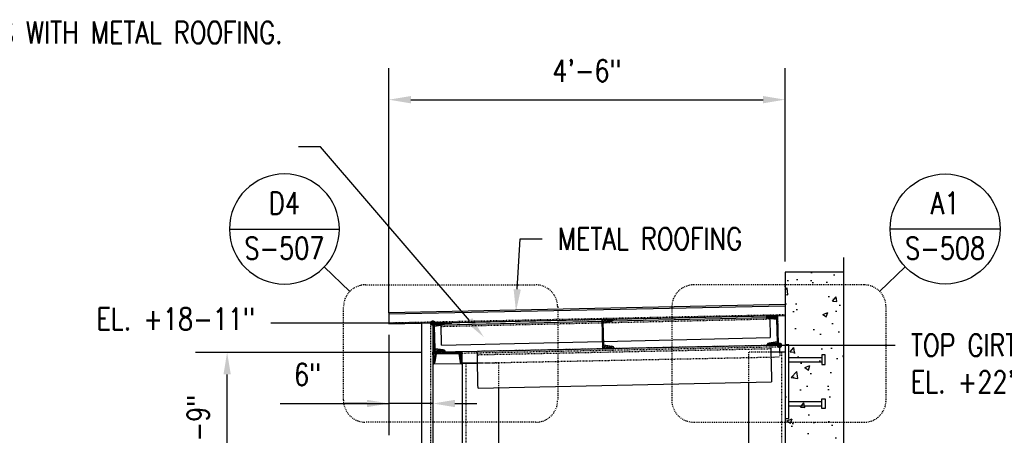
# Model space of a CAD drawing. Header units: inches. Extents: x -241 to 2916, y 110 to 330.
# Tile 39 of 40: x 2155 to 2290, y 208 to 265. Entities that reach past the tile are written whole.
import ezdxf
from ezdxf import colors
from ezdxf.entities.mleader import LeaderData, LeaderLine
from ezdxf.enums import TextEntityAlignment as Align
from ezdxf.math import Vec2, Vec3

# ---------------------------------------------------------------- set-up
doc = ezdxf.new("R2010")
doc.units = ezdxf.units.IN
doc.header["$MEASUREMENT"] = 0
for name, pattern in [('014200-907 MS2 Medium Dash', [0.109898, 0.068898, -0.041]), ('Dash', [0.25, 0.125, -0.125]), ('Dash - 1_16_', [0.1875, 0.125, -0.0625]), ('Hidden 3_32_', [0.140625, 0.09375, -0.046875])]:
    doc.linetypes.add(name, pattern=pattern)
doc.layers.get('Defpoints').update_dxf_attribs({"color": 243})
for name, color, linetype in [('A-FLOR', 192, 'Continuous'), ('A-WALL-PATT', 8, 'Continuous'), ('S-ANNO-DIMS', 1, 'Continuous'), ('S-ANNO-NOTE', 2, 'Continuous'), ('S-ANNO-TEXT', 2, 'Continuous'), ('S-BEAM', 10, 'Continuous'), ('S-BEAM-HDLN', 1, 'Dash'), ('S-COLS', 2, 'Continuous'), ('S-COLS-HDLN', 2, 'Dash'), ('S-DETL', 90, 'Continuous'), ('S-DETL-MEDM', 3, 'Continuous'), ('S-DETL-PATT', 8, 'Continuous'), ('S-DETL-THIN', 1, 'Continuous')]:
    doc.layers.add(name, color=color, linetype=linetype)
doc.layers.add('A-FLOR-OVHD', color=9, linetype='014200-907 MS2 Medium Dash', true_color=0x808080)
doc.layers.add('G-ANNO-REFR', color=2, linetype='Continuous', lineweight=35)
doc.layers.add('S-ANNO-SYMB', color=2, linetype='Continuous', lineweight=25)
doc.styles.add('AEC_COMN_TITLE', font='romans.shx', dxfattribs={"width": 0.8, "height": 0.1875})
doc.styles.add('Annotative', font='romans.shx', dxfattribs={"width": 0.8, "height": 0.125})
doc.styles.add('ROMANS', font='ROMANS.shx', dxfattribs={"width": 0.8})
doc.dimstyles.new('Annotative', dxfattribs={"dimscale": 0, "dimtxt": 0.125, "dimasz": 0.125, "dimexe": 0.179688, "dimexo": 0.0625, "dimgap": 0.09, "dimtad": 1, "dimdec": 3, "dimzin": 3, "dimdsep": 46, "dimlunit": 4, "dimtxsty": 'Annotative', "dimcen": 0.09, "dimclrt": 2, "dimazin": 2, "dimtfac": 1, "dimtdec": 3, "dimtmove": 1, "dimatfit": 3, "dimfxl": 1, "dimtfill": 1, "dimfrac": 2, "dimtolj": 1, "dimtzin": 0, "dimarcsym": 0})
pattern_1 = [(45, (-9e-12, -3.33614), (-0.176776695, 0.176776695), []), (45, (-9e-12, -3.21114), (-0.176776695, 0.176776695), [])]

# ---------------------------------------------------------------- blocks, each defined once
blk = doc.blocks.new('051200_StructuralFraming-C-Channel - C4X5_4-1771584-CANOPY END CLOSURE')
at = {"lineweight": -3}
for p, q in [((832.24, 227.98), (830.66, 227.95)), ((830.95, 227.66), (830.95, 227.66)), ((830.96, 227.66), (832.06, 227.5)), ((832.06, 227.5), (832.12, 224.45)), ((832.32, 223.98), (832.24, 227.98)), ((832.24, 227.98), (832.24, 227.98)), ((832.12, 224.45), (831.03, 224.25)), ((830.74, 223.95), (832.32, 223.98)), ((832.32, 223.98), (832.32, 223.98))]:
    blk.add_line(p, q, dxfattribs=at)
for centre, start, end in [((830.95, 227.95), 181.19, 271.19), ((831.03, 223.95), 91.19, 181.19)]:
    blk.add_arc(centre, 0.296, start, end, dxfattribs=at)
blk = doc.blocks.new('051200_StructuralFraming-L-Angle - L5X5X1_2-1874905-CANOPY END CLOSURE')
at = {"layer": 'S-BEAM'}
for p, q in [((830.74, 223.95), (791.26, 223.13)), ((791.27, 222.63), (791.26, 223.13)), ((831.26, 223.96), (831.27, 223.46)), ((831.27, 223.46), (831.28, 222.96)), ((831.28, 222.96), (831.36, 219.46)), ((791.28, 222.13), (791.27, 222.63)), ((791.35, 218.63), (791.28, 222.13)), ((791.36, 218.13), (831.37, 218.96)), ((831.36, 219.46), (831.37, 218.96)), ((791.36, 218.13), (791.35, 218.63))]:
    blk.add_line(p, q, dxfattribs=at)
at = {"layer": 'S-BEAM', "linetype": 'Hidden 3_32_'}
blk.add_line((831.27, 223.46), (791.27, 222.63), dxfattribs=at)
at = {"layer": 'S-BEAM-HDLN'}
blk.add_line((831.26, 223.96), (830.74, 223.95), dxfattribs=at)
blk = doc.blocks.new('051200_Column-L-Angle - L5X5X1_2-1711369-CANOPY END CLOSURE')
at = {"layer": 'S-COLS'}
for p, q in [((832.21, 223), (831.28, 223)), ((832.71, 223), (832.21, 223)), ((833.21, 223), (832.71, 223)), ((828.21, 218.89), (828.21, 193)), ((828.21, 188), (828.21, 166.42)), ((828.21, 161.42), (828.21, 139.42)), ((828.21, 134.42), (828.21, 132)), ((828.71, 132), (828.21, 132)), ((832.21, 132), (828.71, 132)), ((832.71, 132), (832.21, 132)), ((833.21, 132), (832.71, 132))]:
    blk.add_line(p, q, dxfattribs=at)
at = {"layer": 'S-COLS', "linetype": 'Hidden 3_32_'}
blk.add_line((832.71, 223), (832.71, 132), dxfattribs=at)
at = {"layer": 'S-COLS-HDLN'}
for p, q in [((828.21, 223), (828.21, 218.9)), ((828.71, 223), (828.21, 223)), ((831.28, 223), (828.71, 223)), ((828.21, 193), (828.21, 188.5)), ((828.21, 188.5), (828.21, 188)), ((828.21, 166.42), (828.21, 161.92)), ((828.21, 161.92), (828.21, 161.42)), ((828.21, 139.42), (828.21, 134.92)), ((828.21, 134.92), (828.21, 134.42))]:
    blk.add_line(p, q, dxfattribs=at)
blk = doc.blocks.new('051200_Column-L-Angle - L5X5X1_2-1695943-CANOPY END CLOSURE')
at = {"layer": 'S-COLS'}
for p, q in [((789.71, 221.5), (789.21, 221.5)), ((790.21, 221.5), (789.71, 221.5)), ((791.29, 221.5), (790.21, 221.5)), ((789.21, 221.42), (789.21, 202)), ((794.21, 193), (794.21, 218.19)), ((789.21, 200.42), (789.21, 178)), ((794.21, 166.42), (794.21, 188)), ((789.21, 176.42), (789.21, 154)), ((794.21, 139.42), (794.21, 161.42)), ((789.21, 152.42), (789.21, 133.58)), ((794.21, 132), (794.21, 134.42)), ((789.71, 132), (789.21, 132)), ((790.21, 132), (789.71, 132)), ((793.71, 132), (790.21, 132)), ((794.21, 132), (793.71, 132))]:
    blk.add_line(p, q, dxfattribs=at)
at = {"layer": 'S-COLS', "linetype": 'Hidden 3_32_'}
blk.add_line((789.71, 221.5), (789.71, 132), dxfattribs=at)
at = {"layer": 'S-COLS-HDLN'}
for p, q in [((793.71, 221.5), (791.29, 221.5)), ((794.21, 221.5), (793.71, 221.5)), ((794.21, 218.19), (794.21, 221.5)), ((794.21, 188.5), (794.21, 193)), ((794.21, 188), (794.21, 188.5)), ((794.21, 161.92), (794.21, 166.42)), ((794.21, 161.42), (794.21, 161.92)), ((794.21, 134.92), (794.21, 139.42)), ((794.21, 134.42), (794.21, 134.92))]:
    blk.add_line(p, q, dxfattribs=at)
blk = doc.blocks.new('051200_StructuralFraming-C-Channel - C4X5_4-V39-CANOPY END CLOSURE')
at = {"lineweight": -3}
for p, q in [((785.21, 223), (785.21, 221.42)), ((789.21, 223), (785.21, 223)), ((785.5, 221.72), (785.68, 222.82)), ((785.68, 222.82), (788.74, 222.82)), ((788.74, 222.82), (788.91, 221.72)), ((789.21, 221.42), (789.21, 223))]:
    blk.add_line(p, q, dxfattribs=at)
for centre, start, end in [((785.21, 221.72), 270, 0), ((789.21, 221.72), 180, 270)]:
    blk.add_arc(centre, 0.296, start, end, dxfattribs=at)
blk = doc.blocks.new('051200_StructuralFraming-C-Channel - C4X5_4-1771553-CANOPY END CLOSURE')
at = {"lineweight": -3}
for p, q in [((786.82, 227.04), (785.24, 227.01)), ((785.24, 227.01), (785.32, 223.01)), ((785.44, 226.55), (786.53, 226.74)), ((785.5, 223.49), (785.44, 226.55)), ((785.32, 223.01), (786.9, 223.05)), ((786.6, 223.34), (785.5, 223.49))]:
    blk.add_line(p, q, dxfattribs=at)
for centre, start, end in [((786.53, 227.04), 271.19, 1.19), ((786.61, 223.04), 1.19, 91.19)]:
    blk.add_arc(centre, 0.296, start, end, dxfattribs=at)
blk = doc.blocks.new('051200_StructuralFraming-C-Channel - C4X5_4-V40-CANOPY END CLOSURE')
at = {"lineweight": -3}
for p, q in [((809.82, 227.52), (808.24, 227.49)), ((808.24, 227.49), (808.32, 223.49)), ((808.43, 227.02), (809.53, 227.22)), ((808.49, 223.96), (808.43, 227.02)), ((808.32, 223.49), (809.9, 223.52)), ((809.6, 223.81), (808.49, 223.96))]:
    blk.add_line(p, q, dxfattribs=at)
for centre, start, end in [((809.52, 227.52), 271.19, 1.19), ((809.6, 223.52), 1.19, 91.19)]:
    blk.add_arc(centre, 0.296, start, end, dxfattribs=at)
blk = doc.blocks.new('051200_StructuralFraming-L-Angle - L3X3X1_4-1772911-CANOPY END CLOSURE')
at = {"layer": 'S-BEAM', "linetype": 'Hidden 3_32_'}
for p, q in [((808.25, 226.99), (786.32, 226.49)), ((831.14, 227.51), (808.43, 226.99))]:
    blk.add_line(p, q, dxfattribs=at)
at = {"layer": 'S-BEAM'}
for p, q in [((786.54, 226.74), (808.24, 227.24)), ((786.81, 227), (803.38, 227.38)), ((809.65, 227.27), (830.74, 227.75)), ((831.14, 227.64), (831.14, 227.51)), ((831.14, 227.51), (831.2, 225.26)), ((786.32, 226.49), (786.31, 226.72)), ((786.37, 224.24), (786.32, 226.49)), ((786.37, 223.99), (808.3, 224.49)), ((786.37, 223.99), (786.37, 224.24)), ((808.48, 224.49), (831.2, 225.01)), ((831.2, 225.26), (831.2, 225.01))]:
    blk.add_line(p, q, dxfattribs=at)
at = {"layer": 'S-BEAM-HDLN'}
for p, q in [((786.31, 226.99), (786.8, 227)), ((786.31, 226.74), (786.31, 226.99)), ((805.29, 227.42), (808.23, 227.49)), ((808.24, 227.24), (809.64, 227.27)), ((808.43, 226.99), (808.25, 226.99)), ((809.4, 227.52), (831.13, 228.01)), ((830.74, 227.75), (831.14, 227.76)), ((831.13, 228.01), (831.13, 227.95)), ((831.13, 227.95), (831.14, 227.76)), ((831.14, 227.76), (831.14, 227.64)), ((786.31, 226.74), (786.53, 226.74)), ((786.31, 226.72), (786.31, 226.74)), ((808.3, 224.49), (808.48, 224.49))]:
    blk.add_line(p, q, dxfattribs=at)
blk = doc.blocks.new('*D70')
at = {"layer": 'Defpoints', "color": 0, "transparency": 16777216}
for p in [(2183.6, 219.66), (2211.65, 219.66), (2211.65, 198.66)]:
    blk.add_point(p, dxfattribs=at)
at = {"layer": 'S-ANNO-DIMS', "color": 0, "lineweight": -2, "transparency": 16777216}
for p, q in [((2210.15, 219.66), (2179.29, 219.66)), ((2183.6, 201.66), (2183.6, 216.66)), ((2210.15, 198.66), (2179.29, 198.66))]:
    blk.add_line(p, q, dxfattribs=at)
at = {"layer": 'S-ANNO-DIMS', "color": 0, "transparency": 16777216}
for points in [[(2183.1, 216.66), (2184.1, 216.66), (2183.6, 219.66)], [(2183.1, 201.66), (2184.1, 201.66), (2183.6, 198.66)]]:
    blk.add_solid(points, dxfattribs=at)
at = {"layer": 'S-ANNO-DIMS', "color": 2, "lineweight": -3, "transparency": 16777216, "insert": (2179.66, 209.16), "char_height": 3, "width": 12.3279, "attachment_point": 5, "rotation": 90, "style": 'Annotative'}
blk.add_mtext('\\A1;1\'-9"', dxfattribs=at)
blk = doc.blocks.new('*D73')
at = {"layer": 'Defpoints', "color": 0, "transparency": 16777216}
for p in [(2259.65, 254.09), (2259.65, 230.56), (2205.65, 223.54)]:
    blk.add_point(p, dxfattribs=at)
at = {"layer": 'S-ANNO-DIMS', "color": 0, "lineweight": -2, "transparency": 16777216}
for p, q in [((2205.65, 225.04), (2205.65, 258.4)), ((2259.65, 232.06), (2259.65, 258.4)), ((2208.65, 254.09), (2256.65, 254.09))]:
    blk.add_line(p, q, dxfattribs=at)
at = {"layer": 'S-ANNO-DIMS', "color": 0, "transparency": 16777216}
for points in [[(2208.65, 254.59), (2208.65, 253.59), (2205.65, 254.09)], [(2256.65, 254.59), (2256.65, 253.59), (2259.65, 254.09)]]:
    blk.add_solid(points, dxfattribs=at)
at = {"layer": 'S-ANNO-DIMS', "color": 2, "lineweight": -3, "transparency": 16777216, "insert": (2232.65, 258.04), "char_height": 3, "width": 12.3279, "attachment_point": 5, "style": 'Annotative'}
blk.add_mtext('\\A1;4\'-6"', dxfattribs=at)
blk = doc.blocks.new('_Dot')
at = {"color": 0, "linetype": 'ByBlock', "lineweight": -2}
blk.add_line((-0.5, 0), (-1, 0), dxfattribs=at)
at = {"color": 0, "linetype": 'ByBlock', "const_width": 0.5}
blk.add_lwpolyline([(-0.25, 0, 1), (0.25, 0, 1)], format="xyb", close=True, dxfattribs=at)
blk = doc.blocks.new('*D54')
at = {"layer": 'Defpoints', "color": 0, "transparency": 16777216}
for p in [(2205.65, 223.54), (2211.65, 215.68), (2205.65, 212.69)]:
    blk.add_point(p, dxfattribs=at)
at = {"layer": 'S-ANNO-DIMS', "color": 0, "lineweight": -2, "transparency": 16777216}
for p, q in [((2205.65, 222.04), (2205.65, 208.37)), ((2211.65, 214.18), (2211.65, 208.37)), ((2190.81, 212.69), (2205.65, 212.69)), ((2202.65, 212.69), (2199.65, 212.69)), ((2211.65, 212.69), (2205.65, 212.69)), ((2211.65, 212.69), (2205.65, 212.69)), ((2214.65, 212.69), (2217.65, 212.69))]:
    blk.add_line(p, q, dxfattribs=at)
at = {"layer": 'S-ANNO-DIMS', "color": 0, "transparency": 16777216}
for points in [[(2202.65, 213.19), (2202.65, 212.19), (2205.65, 212.69)], [(2214.65, 213.19), (2214.65, 212.19), (2211.65, 212.69)]]:
    blk.add_solid(points, dxfattribs=at)
at = {"layer": 'S-ANNO-DIMS', "color": 2, "lineweight": -3, "transparency": 16777216, "insert": (2194.57, 216.63), "char_height": 3, "attachment_point": 5, "style": 'Annotative'}
blk.add_mtext('\\A1;6"', dxfattribs=at)
blk = doc.blocks.new('Detail Callout AEC')
at = {"color": 0, "linetype": 'ByBlock', "lineweight": -3, "transparency": 16777216}
blk.add_line((0.25, 0), (-0.25, 0), dxfattribs=at)
blk.add_circle((0, 0), 0.25, dxfattribs=at)
at = {"color": 0, "linetype": 'ByBlock', "lineweight": -3, "transparency": 16777216, "style": 'AEC_COMN_TITLE'}
for tag, p in [('VIEWNUMBER', (0, 0.0508)), ('SHEETNUMBER', (0, -0.1263))]:
    blk.add_attdef(tag, text='', height=0.0938, dxfattribs=at).set_placement(p, align=Align.CENTER)

msp = doc.modelspace()

# ---------------------------------------------------------------- hatches: boundary and pattern name
at = {"layer": 'A-WALL-PATT', "lineweight": -3}
h = msp.add_hatch(dxfattribs=at)
h.set_pattern_fill('AR-CONC', color=8, style=0)
h.set_pattern_definition([(50, (1426.4457, -3.336), (7.1726, -0.62752), [0.75, -8.25]), (355, (1426.446, -3.336), (-1.387513, 7.52192), [0.6, -6.6]), (100.4514, (1427.0434, -3.3884), (5.78509, 6.8944), [0.6374, -7.01142]), (46.1842, (1426.446, -1.336), (10.67241, -1.65519), [1.125, -12.375]), (96.6356, (1427.335, -1.474), (9.34662, 9.74119), [0.9561, -10.51714]), (351.1842, (1426.446, -1.336), (9.34662, 9.74119), [0.9, -9.9]), (21, (1427.4457, -1.836), (5.96907, -4.02619), [0.75, -8.25]), (326, (1427.446, -1.836), (2.433153, 7.2515), [0.6, -6.6]), (71.4514, (1427.943, -2.172), (8.402224, 3.22531), [0.6374, -7.01142]), (37.5, (1426.4457, -3.3361), (0.1215986, 3.3289385), [0, -6.52, 0, -6.7, 0, -6.625]), (7.5, (1426.4457, -3.336), (2.630695, 3.944117), [0, -3.82, 0, -6.37, 0, -2.525]), (327.5, (1424.2157, -3.3361), (5.338224, -0.225549), [0, -2.5, 0, -7.8, 0, -10.35]), (317.5, (1423.2157, -3.336), (5.831862, 1.00105), [0, -3.25, 0, -5.18, 0, -7.35])])
h.paths.add_polyline_path([(2265.1516, 120.6209), (2266.1516, 123.6209), (2266.6516, 122.1209), (2267.6516, 122.1209), (2267.6516, 230.5639), (2259.6516, 230.5639), (2259.6516, 122.1209), (2264.6516, 122.1209)])
at = {"layer": 'S-DETL-PATT'}
h = msp.add_hatch(dxfattribs=at)
h.set_pattern_fill('STEEL', color=256, scale=2)
h.set_pattern_definition(pattern_1)
h.paths.add_polyline_path([(2235.9723, 223.884, 0.41421356), (2236.2621, 224.1861), (2234.6824, 224.1533), (2234.7655, 220.1541), (2236.3451, 220.1869, 0.41421356), (2236.043, 220.4767), (2234.9397, 220.6281), (2234.8761, 223.687)])
h = msp.add_hatch(dxfattribs=at)
h.set_pattern_fill('STEEL', color=256, scale=2)
h.set_pattern_definition(pattern_1)
h.paths.add_polyline_path([(2258.5066, 224.1688), (2258.5701, 221.1099), (2257.474, 220.9129, 0.41421356), (2257.1842, 220.6108), (2258.7639, 220.6436), (2258.6808, 224.6427), (2257.1011, 224.6099, 0.41421356), (2257.4032, 224.3201)])
h = msp.add_hatch(dxfattribs=at)
h.set_pattern_fill('STEEL', color=256, scale=2)
h.set_pattern_definition(pattern_1)
h.paths.add_polyline_path([(2211.9446, 220.1504), (2211.8811, 223.2093), (2212.9772, 223.4063, 0.41421356), (2213.267, 223.7084), (2211.6874, 223.6756), (2211.7704, 219.6765), (2213.3501, 219.7093, 0.41421356), (2213.048, 219.9991)])
h = msp.add_hatch(dxfattribs=at)
h.set_pattern_fill('STEEL', color=256, scale=2)
h.set_pattern_definition(pattern_1)
h.paths.add_polyline_path([(2211.6516, 218.0839, 0.41421356), (2211.9476, 218.3799), (2212.1218, 219.4799), (2215.1814, 219.4799), (2215.3556, 218.3799, 0.41421356), (2215.6516, 218.0839), (2215.6516, 219.6639), (2211.6516, 219.6639)])

# ---------------------------------------------------------------- linework, layer by layer
at = {"layer": 'A-FLOR', "lineweight": -3}
for p, q in [((2259.6516, 226.1639), (2205.6516, 225.0421)), ((2205.6516, 225.0421), (2205.6516, 223.5418)), ((2205.6516, 223.5418), (2259.6516, 224.6635))]:
    msp.add_line(p, q, dxfattribs=at)
at = {"layer": 'A-FLOR-OVHD', "lineweight": -3}
msp.add_line((2205.6516, 223.6919), (2259.6516, 224.8136), dxfattribs=at)
at = {"layer": 'S-ANNO-SYMB', "lineweight": -3}
for p, q in [((2200.3384, 227.9683), (2196.842, 231.297)), ((2272.5501, 227.9683), (2276.0465, 231.297))]:
    msp.add_line(p, q, dxfattribs=at)
at = {"layer": 'S-ANNO-SYMB', "linetype": 'Continuous'}
msp.add_lwpolyline([(2267.6516, 120.1209), (2267.6516, 179.4158), (2268.9931, 179.9041), (2266.3101, 180.8806), (2267.6516, 181.3689), (2267.6516, 232.5639)], dxfattribs=at)
at = {"layer": 'S-ANNO-SYMB', "linetype": 'Dash', "lineweight": -3}
for points in [[(2199.4668, 213.1342), (2199.4668, 225.854, -0.41421356), (2202.4668, 228.854), (2225.6608, 228.854, -0.41421356), (2228.6608, 225.854), (2228.6608, 213.1342, -0.41421356), (2225.6608, 210.1342), (2202.4668, 210.1342, -0.41421356)], [(2273.4217, 213.1342), (2273.4217, 225.854, 0.41421356), (2270.4217, 228.854), (2247.2277, 228.854, 0.41421356), (2244.2277, 225.854), (2244.2277, 213.1342, 0.41421356), (2247.2277, 210.1342), (2270.4217, 210.1342, 0.41421356)]]:
    msp.add_lwpolyline(points, format="xyb", close=True, dxfattribs=at)
at = {"layer": 'S-BEAM', "lineweight": -3}
for p, q in [((2267.6516, 230.5639), (2259.6516, 230.5639)), ((2259.6516, 230.5639), (2259.6516, 122.1209))]:
    msp.add_line(p, q, dxfattribs=at)
at = {"layer": 'S-BEAM', "linetype": 'Hidden 3_32_'}
for p, q in [((2257.7063, 220.5966), (2217.7067, 219.7866)), ((2217.7106, 219.6026), (2257.7102, 220.4126)), ((2257.712, 220.4126), (2258.9047, 220.4368)), ((2215.6516, 219.5609), (2217.7086, 219.6026)), ((2217.7396, 218.2069), (2254.6496, 218.9543)), ((2254.6536, 218.9544), (2257.7391, 219.0169)), ((2257.743, 219.017), (2258.933, 219.0411)), ((2258.9204, 219.6623), (2258.933, 219.0411))]:
    msp.add_line(p, q, dxfattribs=at)
at = {"layer": 'S-BEAM'}
for p, q in [((2258.901, 220.6208), (2257.7082, 220.5966)), ((2258.901, 220.6208), (2258.9204, 219.6639)), ((2211.6497, 219.6639), (2211.6423, 219.6638)), ((2211.6496, 219.3033), (2211.6423, 219.6638)), ((2217.7048, 219.7865), (2211.7434, 219.6658)), ((2211.6743, 218.0841), (2215.4608, 218.1608)), ((2215.7092, 218.1658), (2217.7376, 218.2069))]:
    msp.add_line(p, q, dxfattribs=at)
at = {"layer": 'S-BEAM-HDLN'}
for p, q in [((2211.6536, 219.48), (2215.6496, 219.5609)), ((2211.6536, 219.1104), (2211.6743, 218.0856)), ((2211.6743, 218.0841), (2211.6742, 218.0911)), ((2215.4706, 218.161), (2215.6498, 218.1646))]:
    msp.add_line(p, q, dxfattribs=at)
at = {"layer": 'S-DETL', "lineweight": -3}
for p, q in [((2210.1516, 127.1639), (2210.1516, 223.6353)), ((2211.6516, 223.6665), (2211.6516, 127.1639))]:
    msp.add_line(p, q, dxfattribs=at)
at = {"layer": 'S-DETL', "linetype": 'Dash - 1_16_', "lineweight": -3}
msp.add_line((2211.3276, 223.6597), (2211.3276, 127.1639), dxfattribs=at)
at = {"layer": 'S-DETL-MEDM', "lineweight": -3}
for p, q in [((2260.1516, 220.665), (2259.6516, 220.665)), ((2260.1516, 210.665), (2260.1516, 220.665)), ((2260.1516, 218.9799), (2264.6634, 218.9799)), ((2265.1358, 219.3343), (2264.6634, 219.3343)), ((2264.6634, 219.3343), (2264.6634, 217.9957)), ((2265.1358, 217.9957), (2265.1358, 219.3343)), ((2260.1516, 218.35), (2264.6634, 218.35)), ((2264.6634, 217.9957), (2265.1358, 217.9957)), ((2260.1516, 212.9799), (2264.6634, 212.9799)), ((2260.1516, 212.35), (2264.6634, 212.35)), ((2264.6634, 211.9957), (2264.6634, 213.3343)), ((2264.6634, 213.3343), (2265.1358, 213.3343)), ((2265.1358, 213.3343), (2265.1358, 211.9957)), ((2265.1358, 211.9957), (2264.6634, 211.9957)), ((2259.6516, 210.665), (2260.1516, 210.665))]:
    msp.add_line(p, q, dxfattribs=at)
at = {"layer": 'S-DETL-THIN', "lineweight": -3}
msp.add_line((2205.6516, 224.8921), (2259.6516, 226.0138), dxfattribs=at)

# ---------------------------------------------------------------- block references
at = {"layer": 'G-ANNO-REFR', "lineweight": -3}
ref = msp.add_blockref('Detail Callout AEC', (2191.41, 236.4685), dxfattribs=dict(at, xscale=-30, yscale=30, zscale=30))
ref.add_attrib('VIEWNUMBER', 'D4', dxfattribs={"layer": 'S-ANNO-TEXT', "color": 1, "transparency": 16777216, "height": 3.00001, "style": 'ROMANS', "width": 0.8}).set_placement((2191.41, 237.5935), align=Align.BOTTOM_CENTER)
ref.add_attrib('SHEETNUMBER', 'S-507', dxfattribs={"layer": 'S-ANNO-TEXT', "color": 1, "transparency": 16777216, "height": 3.00001, "style": 'ROMANS', "width": 0.8}).set_placement((2191.41, 232.341), align=Align.CENTER)
ref = msp.add_blockref('Detail Callout AEC', (2281.4785, 236.4685), dxfattribs=dict(at, xscale=30, yscale=30, zscale=30))
ref.add_attrib('VIEWNUMBER', 'A1', dxfattribs={"layer": 'S-ANNO-TEXT', "color": 1, "transparency": 16777216, "height": 3.00001, "style": 'ROMANS', "width": 0.8}).set_placement((2281.4785, 237.5935), align=Align.BOTTOM_CENTER)
ref.add_attrib('SHEETNUMBER', 'S-508', dxfattribs={"layer": 'S-ANNO-TEXT', "color": 1, "transparency": 16777216, "height": 3.00001, "style": 'ROMANS', "width": 0.8}).set_placement((2281.4785, 232.341), align=Align.CENTER)
at = {"layer": 'S-BEAM-HDLN', "lineweight": -3}
for name in ['051200_StructuralFraming-L-Angle - L3X3X1_4-1772911-CANOPY END CLOSURE', '051200_StructuralFraming-L-Angle - L5X5X1_2-1874905-CANOPY END CLOSURE']:
    msp.add_blockref(name, (1426.4457, -3.3361), dxfattribs=at)
at = {"layer": 'S-COLS-HDLN', "lineweight": -3}
for name in ['051200_Column-L-Angle - L5X5X1_2-1711369-CANOPY END CLOSURE', '051200_Column-L-Angle - L5X5X1_2-1695943-CANOPY END CLOSURE']:
    msp.add_blockref(name, (1426.4457, -3.3361), dxfattribs=at)
at = {"layer": 'S-DETL-THIN', "lineweight": -3}
for name in ['051200_StructuralFraming-C-Channel - C4X5_4-V40-CANOPY END CLOSURE', '051200_StructuralFraming-C-Channel - C4X5_4-1771584-CANOPY END CLOSURE', '051200_StructuralFraming-C-Channel - C4X5_4-1771553-CANOPY END CLOSURE', '051200_StructuralFraming-C-Channel - C4X5_4-V39-CANOPY END CLOSURE']:
    msp.add_blockref(name, (1426.4457, -3.3361), dxfattribs=at)

# ---------------------------------------------------------------- dimensions: what is measured, and where the dimension line sits
at = {"layer": 'S-ANNO-DIMS', "lineweight": -3}
dim = msp.add_linear_dim(base=(2259.6516, 254.0922), p1=(2205.6516, 223.5418), p2=(2259.6516, 230.5639), dimstyle='Annotative', override={"dimpost": '\\X', "dimtfill": 0}, dxfattribs=at)
dim.commit()
dim.dimension.update_dxf_attribs({"geometry": '*D73', "text_midpoint": (2232.6516, 258.0379)})
dim = msp.add_linear_dim(base=(2205.6516, 212.6871), p1=(2211.6516, 215.6784), p2=(2205.6516, 223.5418), dimstyle='Annotative', override={"dimpost": '\\X', "dimtfill": 0}, dxfattribs=at)
dim.commit()
dim.dimension.update_dxf_attribs({"geometry": '*D54', "text_midpoint": (2194.5672, 212.6871), "dimtype": 160})
dim = msp.add_linear_dim(base=(2183.6017, 219.6639), p1=(2211.6516, 198.6639), p2=(2211.6516, 219.6639), angle=90, dimstyle='Annotative', override={"dimpost": '\\X', "dimtfill": 0}, dxfattribs=at)
dim.commit()
dim.dimension.update_dxf_attribs({"geometry": '*D70', "text_midpoint": (2179.656, 209.1639)})

# ---------------------------------------------------------------- leaders
at = {"layer": 'S-ANNO-NOTE', "lineweight": -3}
ml = msp.add_multileader_mtext('Standard', dxfattribs=at)
ml.set_content('\\A1;L3X3X1/4 CLOSURE ANGLE. SLOPES WITH METAL ROOFING.', color=256, style='Annotative')
ml.set_leader_properties(color=1, linetype='ByLayer', lineweight=-1)
ml.build(insert=Vec2(0, 0))
ml.multileader.update_dxf_attribs({"text_right_attachment_type": 3, "dogleg_length": 0.125, "arrow_head_size": 3, "scale": 24})
ctx = ml.context
ctx.base_point, ctx.scale, ctx.char_height, ctx.arrow_head_size, ctx.landing_gap_size, ctx.plane_origin = Vec3(2158.9406, 263.2408), 24, 3, 3, 2.16, Vec3(2298.1512, 225.2165)
ctx.right_attachment, ctx.text_align_type = 3, 2
notes = []
notes.append((ctx, [(0, (1, 1, 0), (2196.3177, 247.6694), (-1, 0), 3, [(0, [(2218.5816, 221.7449)], 0, [])])]))
ctx.mtext.insert, ctx.mtext.width, ctx.mtext.alignment, ctx.mtext.flow_direction = Vec3(2191.1577, 264.7408), 32.92579, 3, 5
ml = msp.add_multileader_mtext('Standard', dxfattribs=at)
ml.set_content('HEAD WALL', color=256, style='Annotative')
ml.set_leader_properties(color=1, linetype='ByLayer', lineweight=-1)
ml.build(insert=Vec2(0, 0))
ml.multileader.update_dxf_attribs({"text_right_attachment_type": 3, "dogleg_length": 0.125, "arrow_head_size": 3, "scale": 24})
ctx = ml.context
ctx.base_point, ctx.scale, ctx.char_height, ctx.arrow_head_size, ctx.landing_gap_size, ctx.plane_origin = Vec3(1946.0238, 258.2017), 24, 3, 3, 2.16, Vec3(1923.9982, 243.3317)
ctx.right_attachment = 3
notes.append((ctx, [(0, (1, 1, 0), (1943.0238, 258.2017), (1, 0), 3, [(0, [(1933.1426, 239.9)], 0, [])])]))
ctx.mtext.insert, ctx.mtext.width, ctx.mtext.flow_direction = Vec3(1948.1838, 259.7017), 21.021798, 5
ml = msp.add_multileader_mtext('Standard', dxfattribs=at)
ml.set_content('METAL ROOFING', color=256, style='Annotative')
ml.set_leader_properties(color=1, linetype='ByLayer', lineweight=-1)
ml.build(insert=Vec2(0, 0))
ml.multileader.update_dxf_attribs({"text_right_attachment_type": 3, "dogleg_length": 0.125, "arrow_head_size": 3, "scale": 24})
ctx = ml.context
ctx.base_point, ctx.scale, ctx.char_height, ctx.arrow_head_size, ctx.landing_gap_size, ctx.plane_origin = Vec3(2226.5373, 235.1363), 24, 3, 3, 2.16, Vec3(2230.6127, 214.7906)
ctx.right_attachment = 3
notes.append((ctx, [(1, (1, 1, 0), (2223.5373, 235.1363), (1, 0), 3, [(0, [(2222.9731, 225.2519)], 0, [])])]))
ctx.mtext.insert, ctx.mtext.width, ctx.mtext.flow_direction = Vec3(2228.6973, 236.6363), 16.653265, 5
ml = msp.add_multileader_mtext('Standard', dxfattribs=at)
ml.set_content('\\A1;EL. +18-11"', color=256, style='Annotative')
ml.set_leader_properties(color=1, lineweight=-1)
ml.set_arrow_properties(name='DOT')
ml.build(insert=Vec2(0, 0))
ml.multileader.update_dxf_attribs({"text_right_attachment_type": 3, "dogleg_length": 0.36, "arrow_head_size": 0.75, "scale": 24})
ctx = ml.context
ctx.base_point, ctx.scale, ctx.char_height, ctx.arrow_head_size, ctx.landing_gap_size, ctx.plane_origin = Vec3(2161.5852, 224.2137), 24, 3, 0.75, 2.16, Vec3(2130.6971, 254.3947)
ctx.right_attachment, ctx.text_align_type = 3, 2
notes.append((ctx, [(0, (1, 1, 0), (2214.2464, 223.6423), (-1, 0), 24.684, [(0, [(2211.6525, 223.6423)], 0, [])])]))
ctx.mtext.insert, ctx.mtext.width, ctx.mtext.alignment, ctx.mtext.flow_direction = Vec3(2187.4023, 225.7137), 36.262255, 3, 5
ml = msp.add_multileader_mtext('Standard', dxfattribs=at)
ml.set_content('TOP GIRT\\PEL. +22\'-4"', color=256, style='Annotative')
ml.set_leader_properties(color=1, linetype='ByLayer', lineweight=-1)
ml.set_arrow_properties(name='DOT')
ml.build(insert=Vec2(0, 0))
ml.multileader.update_dxf_attribs({"text_right_attachment_type": 3, "dogleg_length": 0.36, "arrow_head_size": 0.75, "scale": 24})
ctx = ml.context
ctx.base_point, ctx.scale, ctx.char_height, ctx.arrow_head_size, ctx.landing_gap_size, ctx.plane_origin = Vec3(2274.6548, 220.6227), 24, 3, 0.75, 2.16, Vec3(2268.6687, 249.181)
ctx.right_attachment = 3
notes.append((ctx, [(1, (1, 1, 0), (2271.6516, 220.6227), (1, 0), 3.0032, [(0, [(2258.901, 220.6208)], 0, [])])]))
ctx.mtext.insert, ctx.mtext.width, ctx.mtext.flow_direction = Vec3(2276.8148, 222.1227), 26.645907, 5
at = {"layer": 'S-ANNO-TEXT', "linetype": 'Continuous'}
ml = msp.add_multileader_mtext('Standard', dxfattribs=at)
ml.set_content('{\\C256;HSS 4x4x3/8}', color=1, style='Annotative')
ml.set_leader_properties(color=1)
ml.build(insert=Vec2(0, 0))
ml.multileader.update_dxf_attribs({"text_right_attachment_type": 3, "dogleg_length": 0.125, "arrow_head_size": 1, "scale": 8})
ctx = ml.context
ctx.base_point, ctx.scale, ctx.char_height, ctx.arrow_head_size, ctx.landing_gap_size, ctx.plane_origin = Vec3(2087.4157, 215.5358), 8, 1, 1, 1, Vec3(1689.9547, -219.8621)
ctx.right_attachment = 3
notes.append((ctx, [(0, (1, 1, 0), (2086.4157, 215.5358), (1, 0), 1, [(0, [(2073.7937, 211.609)], 0, [])])]))
ctx.mtext.insert, ctx.mtext.width, ctx.mtext.defined_height = Vec3(2088.4157, 216.2025), 17.253718, 5.3238
for ctx, leaders in notes:
    for number, flags, end, landing, length, lines in leaders:
        leader = LeaderData()
        leader.index, (leader.has_last_leader_line, leader.has_dogleg_vector, leader.attachment_direction) = number, flags
        leader.last_leader_point, leader.dogleg_vector, leader.dogleg_length = Vec3(end), Vec3(landing), length
        for number, points, colour, breaks in lines:
            line = LeaderLine()
            line.index, line.vertices, line.color, line.breaks = number, Vec3.list(points), colors.encode_raw_color(colour), breaks
            leader.lines.append(line)
        ctx.leaders.append(leader)

doc.saveas('drawing.dxf')
